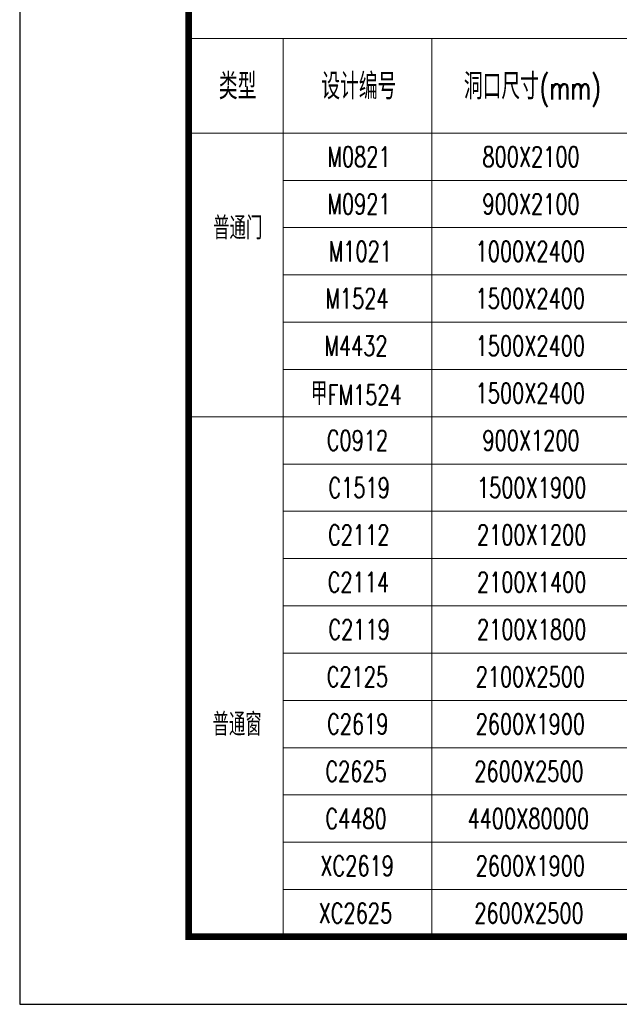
# Model space of a CAD drawing. Header units: inches. Extents: x 224620 to 3435104, y 247406 to 993300.
# Tile 1 of 109: x 250809 to 255248, y 247406 to 254695. Entities that reach past the tile are written whole.
import ezdxf

# ---------------------------------------------------------------- set-up
doc = ezdxf.new("R2010")
doc.units = ezdxf.units.IN
doc.header["$MEASUREMENT"] = 0
doc.layers.add('PUB_TAB', color=7, linetype='Continuous')
doc.layers.add('PUB_TITLE', color=4, linetype='Continuous')
doc.layers.add('说明', color=211, linetype='Continuous', lineweight=25)
doc.styles.add('_TCH_WDTABLE', font='SIMPLEX', dxfattribs={"bigfont": 'GBCBIG'})

# ---------------------------------------------------------------- blocks, each defined once
blk = doc.blocks.new('wrtgtg')
at = {"layer": 'PUB_TITLE'}
blk.add_lwpolyline([(-75296, -5841), (8804, -5841), (8804, 53559), (-75296, 53559)], close=True, dxfattribs=at)
at = {"layer": 'PUB_TITLE', "const_width": 100}
blk.add_lwpolyline([(-72796, -4841), (7804, -4841), (7804, 52559), (-72796, 52559)], close=True, dxfattribs=at)

msp = doc.modelspace()

# ---------------------------------------------------------------- linework, layer by layer
at = {"layer": '说明', "color": 165, "linetype": 'Continuous', "lineweight": 15}
msp.add_lwpolyline([(252059, 247905.7), (260859.3, 247905.7), (260859.3, 254555.7), (252059, 254555.7)], close=True, dxfattribs=at)
for points in [[(252759, 254555.7), (252759, 247905.7)], [(253859, 254555.7), (253859, 247905.7)], [(252059, 253855.7), (260859.3, 253855.7)], [(252759, 253855.7), (260859.3, 253855.7)], [(252759, 253505.7), (260859.3, 253505.7)], [(252759, 253155.7), (260859.3, 253155.7)], [(252759, 252805.7), (260859.3, 252805.7)], [(252759, 252455.7), (260859.3, 252455.7)], [(252759, 252105.7), (260859.3, 252105.7)], [(252759, 252105.7), (260859.3, 252105.7)], [(252059, 251755.7), (260859.3, 251755.7)], [(252759, 251755.7), (260859.3, 251755.7)], [(252759, 251405.7), (260859.3, 251405.7)], [(252759, 251055.7), (260859.3, 251055.7)], [(252759, 250705.7), (260859.3, 250705.7)], [(252759, 250355.7), (260859.3, 250355.7)], [(252759, 250005.7), (260859.3, 250005.7)], [(252759, 249655.7), (260859.3, 249655.7)], [(252759, 249305.7), (260859.3, 249305.7)], [(252759, 248955.7), (260859.3, 248955.7)], [(252759, 248955.7), (260859.3, 248955.7)], [(252759, 248605.7), (260859.3, 248605.7)], [(252759, 248255.7), (260859.3, 248255.7)], [(252059, 247905.7), (260859.3, 247905.7)], [(252759, 247905.7), (260859.3, 247905.7)]]:
    msp.add_lwpolyline(points, dxfattribs=at)

# ---------------------------------------------------------------- block references
at = {"xscale": 0.5, "yscale": 0.5, "zscale": 0.5}
msp.add_blockref('wrtgtg', (288456.9, 250326.3), dxfattribs=at)

# ---------------------------------------------------------------- texts
at = {"layer": 'PUB_TAB', "style": '_TCH_WDTABLE'}
for s, height, p in [('类型', 192.91, (252283.5, 254105.7)), ('设计编号', 192.91, (253042, 254105.7)), ('洞口尺寸', 192.91, (254096.7, 254105.7)), ('普通门', 168.79, (252240.5, 253068.2)), ('甲', 168.8, (252965.1, 251843.2)), ('普通窗', 168.79, (252235.9, 249393.2))]:
    msp.add_text(s, height=height, dxfattribs=at).set_placement(p)
at = {"layer": 'PUB_TAB', "style": '_TCH_WDTABLE', "width": 0.705882}
for s, height, p in [('(mm)', 170, (254658.4, 254105.7)), ('M0821', 148.75, (253086.5, 253606.3)), ('800X2100', 148.75, (254234, 253606.3)), ('M0921', 148.75, (253086.5, 253256.3)), ('900X2100', 148.75, (254234, 253256.3)), ('M1021', 148.75, (253096.5, 252906.3)), ('1000X2400', 148.75, (254184, 252906.3)), ('M1524', 148.75, (253071.5, 252556.3)), ('1500X2400', 148.75, (254184, 252556.3)), ('M4432', 148.75, (253064, 252206.3)), ('1500X2400', 148.75, (254184, 252206.3)), ('1500X2400', 148.75, (254184, 251856.3)), ('FM1524', 148.75, (253088, 251843.2)), ('C0912', 148.75, (253081.5, 251506.3)), ('900X1200', 148.75, (254234, 251506.3)), ('C1519', 148.75, (253094, 251156.3)), ('1500X1900', 148.75, (254194, 251156.3)), ('C2112', 148.75, (253091.5, 250806.3)), ('2100X1200', 148.75, (254194, 250806.3)), ('C2114', 148.75, (253089, 250456.3)), ('2100X1400', 148.75, (254194, 250456.3)), ('C2119', 148.75, (253094, 250106.3)), ('2100X1800', 148.75, (254194, 250106.3)), ('C2125', 148.75, (253081.5, 249756.3)), ('2100X2500', 148.75, (254184, 249756.3)), ('C2619', 148.75, (253084, 249406.3)), ('2600X1900', 148.75, (254184, 249406.3)), ('C2625', 148.75, (253071.5, 249056.3)), ('2600X2500', 148.75, (254174, 249056.3)), ('C4480', 148.75, (253071.5, 248706.3)), ('4400X80000', 148.75, (254124, 248706.3)), ('XC2619', 148.75, (253034, 248356.3)), ('2600X1900', 148.75, (254184, 248356.3)), ('XC2625', 148.75, (253021.5, 248006.3)), ('2600X2500', 148.75, (254174, 248006.3))]:
    msp.add_text(s, height=height, dxfattribs=at).set_placement(p)

doc.saveas('drawing.dxf')
